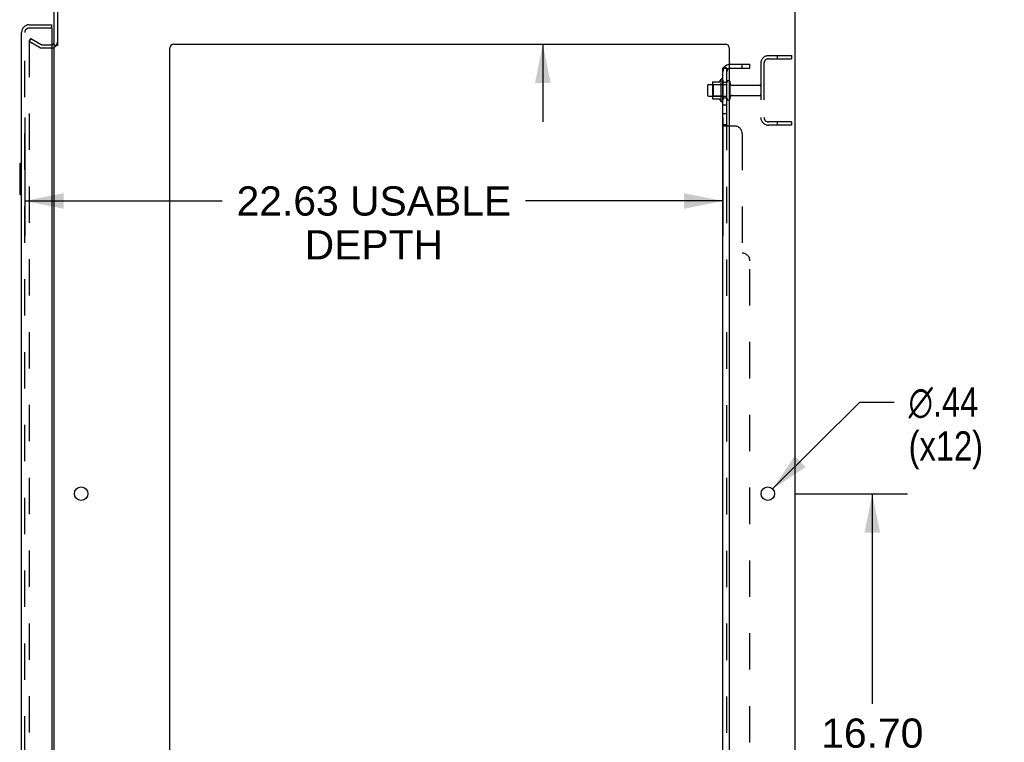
# Model space of a CAD drawing. Header units: inches. Extents: x 0 to 215, y 0 to 139.
# Tile 110 of 114: x 123 to 155, y 69 to 92. Entities that reach past the tile are written whole.
import ezdxf

# ---------------------------------------------------------------- set-up
doc = ezdxf.new("R2010")
doc.units = ezdxf.units.IN
doc.header["$LTSCALE"] = 11.804375
doc.header["$MEASUREMENT"] = 0
doc.linetypes.add('HIDDEN', pattern=[0.2, 0.1, -0.1])
doc.layers.get('0').update_dxf_attribs({"linetype": 'CONTINUOUS'})
for name, color, linetype in [('DEFAULT_2', 8, 'HIDDEN'), ('DIMENSIONS', 7, 'CONTINUOUS'), ('DOOR_ASSEMBLY', 7, 'CONTINUOUS'), ('SUBPANEL', 7, 'CONTINUOUS')]:
    doc.layers.add(name, color=color, linetype=linetype)
doc.styles.get("Standard").update_dxf_attribs({"font": 'arial.ttf'})
doc.styles.add('TEXTSTYLE_1', font='gdt', dxfattribs={"width": 0.8})
doc.dimstyles.new('DIMSTYLE_1', dxfattribs={"dimtxt": 0.946875, "dimasz": 1.2625, "dimexe": 0.09, "dimexo": 0.07, "dimgap": 0.0375, "dimtad": 0, "dimtih": 1, "dimtoh": 1, "dimzin": 4, "dimdsep": 46, "dimtxsty": 'Standard', "dimblk": '_FILLED', "dimblk1": '_FILLED', "dimblk2": '_FILLED', "dimcen": 0.09, "dimadec": 3, "dimazin": 1, "dimtfac": 1, "dimtdec": 3, "dimtofl": 0, "dimtmove": 0, "dimatfit": 3, "dimldrblk": '_FILLED', "dimfxl": 0, "dimtolj": 1, "dimtzin": 4, "dimarcsym": 0})
doc.dimstyles.new('DIMSTYLE_2', dxfattribs={"dimtxt": 0.946875, "dimasz": 1.2625, "dimexe": 0.09, "dimexo": 0.07, "dimgap": 0.09, "dimtad": 0, "dimtih": 1, "dimtoh": 1, "dimzin": 4, "dimdsep": 46, "dimtxsty": 'Standard', "dimblk": '_FILLED', "dimblk1": '_FILLED', "dimblk2": '_FILLED', "dimcen": 0.09, "dimadec": 3, "dimazin": 1, "dimtfac": 1, "dimtdec": 3, "dimtofl": 0, "dimtmove": 0, "dimatfit": 1, "dimldrblk": '_FILLED', "dimfxl": 0, "dimtolj": 1, "dimtzin": 4, "dimarcsym": 0})

# ---------------------------------------------------------------- blocks, each defined once
blk = doc.blocks.new('_FILLED')
at = {"color": 0, "linetype": 'ByBlock'}
blk.add_solid([(0, 0), (-1, 0.2), (-1, -0.2)], dxfattribs=at)
blk = doc.blocks.new('*D2')
at = {"layer": 'DIMENSIONS', "color": 2, "linetype": 'Continuous'}
for p, q in [((123.265, 89.242), (123.265, 85.404)), ((145.89, 89.242), (145.89, 85.404)), ((123.265, 86.54), (129.662, 86.54)), ((145.89, 86.54), (139.493, 86.54))]:
    blk.add_line(p, q, dxfattribs=at)
at = {"layer": 'DIMENSIONS', "color": 2, "linetype": 'Continuous', "xscale": 1.2625, "yscale": 1.2625, "zscale": 1.2625, "rotation": 180}
blk.add_blockref('_FILLED', (123.265, 86.54), dxfattribs=at)
at = {"layer": 'DIMENSIONS', "color": 2, "linetype": 'Continuous', "xscale": 1.2625, "yscale": 1.2625, "zscale": 1.2625}
blk.add_blockref('_FILLED', (145.89, 86.54), dxfattribs=at)
at = {"layer": 'DIMENSIONS', "color": 2, "linetype": 'Continuous', "insert": (134.577, 87.013), "char_height": 0.94688, "width": 8.88443, "attachment_point": 2, "line_spacing_factor": 0.9}
blk.add_mtext('22.63 USABLE\\PDEPTH', dxfattribs=at)
blk = doc.blocks.new('*D20')
at = {"layer": 'DIMENSIONS', "color": 2, "linetype": 'Continuous'}
for p, q in [((140.053, 97.741), (138.948, 97.741)), ((140.053, 95.001), (140.053, 97.741)), ((140.053, 91.626), (140.053, 89.101))]:
    blk.add_line(p, q, dxfattribs=at)
at = {"layer": 'DIMENSIONS', "color": 2, "linetype": 'Continuous', "xscale": 1.2625, "yscale": 1.2625, "zscale": 1.2625}
for p, rotation in [((140.053, 95.001), 270), ((140.053, 91.626), 90)]:
    blk.add_blockref('_FILLED', p, dxfattribs=dict(at, rotation=rotation))
at = {"layer": 'DIMENSIONS', "color": 2, "linetype": 'Continuous', "insert": (138.475, 98.215), "char_height": 0.9469, "width": 2.57311, "attachment_point": 3, "line_spacing_factor": 0.9}
blk.add_mtext('3.38', dxfattribs=at)
blk = doc.blocks.new('*D21')
at = {"layer": 'DIMENSIONS', "color": 2, "linetype": 'Continuous'}
for p, q in [((148.228, 77.051), (151.865, 77.051)), ((150.729, 77.051), (150.729, 70.236)), ((150.729, 60.351), (150.729, 66.922)), ((148.228, 60.351), (151.865, 60.351))]:
    blk.add_line(p, q, dxfattribs=at)
at = {"layer": 'DIMENSIONS', "color": 2, "linetype": 'Continuous', "xscale": 1.2625, "yscale": 1.2625, "zscale": 1.2625}
for p, rotation in [((150.729, 77.051), 90), ((150.729, 60.351), 270)]:
    blk.add_blockref('_FILLED', p, dxfattribs=dict(at, rotation=rotation))
at = {"layer": 'DIMENSIONS', "color": 2, "linetype": 'Continuous', "insert": (150.729, 69.763), "char_height": 0.9469, "width": 3.30878, "attachment_point": 2, "line_spacing_factor": 0.9}
blk.add_mtext('16.70\\Ptyp.', dxfattribs=at)
blk = doc.blocks.new('*D22')
at = {"layer": 'DIMENSIONS', "color": 2, "linetype": 'Continuous'}
for p, q in [((147.499, 77.205), (150.328, 80.02)), ((150.328, 80.02), (151.433, 80.02))]:
    blk.add_line(p, q, dxfattribs=at)
at = {"layer": 'DIMENSIONS', "color": 2, "linetype": 'Continuous', "xscale": 1.2625, "yscale": 1.2625, "zscale": 1.2625, "rotation": 224.8568331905}
blk.add_blockref('_FILLED', (147.499, 77.205), dxfattribs=at)
at = {"layer": 'DIMENSIONS', "color": 2, "linetype": 'Continuous', "insert": (151.906, 80.494), "char_height": 0.94688, "width": 3.09993, "attachment_point": 1, "line_spacing_factor": 0.9, "style": 'TEXTSTYLE_1'}
blk.add_mtext('{\\fgdt;n}\\fArial;.44\\P(x12)', dxfattribs=at)

msp = doc.modelspace()

# ---------------------------------------------------------------- linework, layer by layer
at = {"color": 3, "linetype": 'Continuous'}
for p, q in [((124.219, 91.584), (124.219, 94.812)), ((124.323, 94.807), (124.323, 91.583)), ((148.219, 94.897), (148.219, 9.105)), ((128.094, 91.626), (145.969, 91.626)), ((124.219, 12.449), (124.219, 91.553)), ((127.969, 11.126), (127.969, 91.501)), ((146.094, 91.501), (146.094, 11.126))]:
    msp.add_line(p, q, dxfattribs=at)
at = {"color": 7, "linetype": 'Continuous'}
for p, q in [((124.323, 91.584), (124.219, 91.584)), ((145.42, 90.313), (145.554, 90.313)), ((145.554, 90.381), (145.554, 89.87)), ((145.564, 90.403), (145.792, 90.403)), ((145.82, 90.482), (145.82, 89.77)), ((145.39, 90.283), (145.39, 89.968)), ((145.42, 89.938), (145.554, 89.938)), ((145.564, 89.848), (145.792, 89.848))]:
    msp.add_line(p, q, dxfattribs=at)
at = {"color": 3, "linetype": 'Continuous'}
for centre in [(125.094, 77.051), (147.344, 77.051)]:
    msp.add_circle(centre, 0.219, dxfattribs=at)
for centre, radius, start, end in [((124.134, 91.69), 0.085, 274.0495, 360), ((128.094, 91.501), 0.125, 90, 180), ((145.969, 91.501), 0.125, 0, 90)]:
    msp.add_arc(centre, radius, start, end, dxfattribs=at)
at = {"color": 7, "linetype": 'Continuous'}
for centre, radius, start, end in [((145.42, 90.283), 0.03, 90, 180), ((145.564, 90.393), 0.01, 90, 174.8062), ((145.695, 90.381), 0.141, 174.7919, 180), ((145.773, 90.413), 0.01, 270, 336.0321), ((146.42, 90.126), 0.698, 149.3369, 156.0321), ((145.852, 90.46), 0.0384, 0, 145.5503), ((146.07, 90.383), 0.055, 64.0906, 180), ((145.42, 89.968), 0.03, 180, 270), ((145.695, 89.87), 0.141, 180, 185.2081), ((145.564, 89.858), 0.01, 185.1938, 270), ((145.773, 89.838), 0.01, 23.9679, 90), ((146.42, 90.126), 0.698, 203.9679, 210.6631), ((145.852, 89.792), 0.0384, 214.4497, 360), ((146.07, 89.868), 0.055, 180, 295.9094)]:
    msp.add_arc(centre, radius, start, end, dxfattribs=at)
at = {"layer": 'DEFAULT_2', "color": 8, "linetype": 'HIDDEN'}
for p, q in [((123.458, 91.805), (123.406, 91.715)), ((123.406, 91.735), (123.406, 12.266)), ((123.746, 91.519), (123.406, 91.715)), ((123.458, 91.805), (123.798, 91.609)), ((123.815, 91.605), (124.134, 91.605)), ((123.815, 91.501), (124.134, 91.501)), ((147.361, 91.251), (148.115, 91.251)), ((147.645, 91.251), (147.645, 91.147)), ((148.115, 91.251), (148.115, 91.147)), ((147.115, 91.004), (147.115, 89.247)), ((147.219, 91.004), (147.219, 89.247)), ((147.361, 91.147), (148.115, 91.147)), ((145.574, 90.309), (145.554, 90.329)), ((145.554, 90.313), (146.015, 90.313)), ((145.574, 90.309), (145.574, 89.942)), ((145.87, 90.309), (145.574, 90.309)), ((145.87, 90.309), (145.89, 90.329)), ((145.87, 90.309), (145.87, 89.942)), ((145.89, 90.46), (145.89, 89.792)), ((146.015, 89.868), (146.015, 90.383)), ((146.125, 89.868), (146.125, 90.383)), ((146.187, 90.291), (147.085, 90.291)), ((145.574, 89.942), (145.554, 89.922)), ((145.554, 89.938), (146.015, 89.938)), ((145.87, 89.942), (145.574, 89.942)), ((145.87, 89.942), (145.89, 89.922)), ((146.187, 89.961), (147.085, 89.961)), ((148.115, 89.105), (147.361, 89.105)), ((147.645, 89.105), (147.645, 89.001)), ((148.115, 89.105), (148.115, 89.001)), ((148.115, 89.001), (147.361, 89.001))]:
    msp.add_line(p, q, dxfattribs=at)
for points in [[(123.424, 91.755), (123.422, 91.755), (123.42, 91.755), (123.418, 91.754), (123.416, 91.753), (123.415, 91.752), (123.413, 91.751), (123.412, 91.75), (123.41, 91.748), (123.409, 91.746), (123.408, 91.744), (123.407, 91.742), (123.407, 91.74), (123.406, 91.738), (123.406, 91.735)], [(123.431, 91.753), (123.43, 91.754), (123.428, 91.755), (123.426, 91.755), (123.424, 91.755), (123.424, 91.755)]]:
    msp.add_lwpolyline(points, dxfattribs=at)
for centre, radius, start, end in [((123.815, 91.638), 0.033, 240, 270), ((124.134, 91.69), 0.189, 270, 360), ((123.815, 91.638), 0.137, 240, 270), ((147.361, 91.004), 0.246, 90, 180), ((147.361, 91.004), 0.142, 90, 180), ((146.07, 90.383), 0.055, 360, 64.0906), ((146.187, 90.353), 0.0625, 180, 270), ((147.085, 90.261), 0.03, 360, 90), ((147.085, 89.991), 0.03, 270, 0), ((146.07, 89.868), 0.055, 295.9094, 0), ((146.187, 89.898), 0.0625, 90, 180), ((147.361, 89.247), 0.246, 180, 270), ((147.361, 89.247), 0.142, 180, 270)]:
    msp.add_arc(centre, radius, start, end, dxfattribs=at)
at = {"layer": 'DOOR_ASSEMBLY', "color": 3, "linetype": 'Continuous'}
for p, q in [((123.407, 92.251), (124.14, 92.251)), ((123.161, 11.997), (123.161, 92.004)), ((124.14, 92.127), (124.14, 11.875))]:
    msp.add_line(p, q, dxfattribs=at)
at = {"layer": 'DOOR_ASSEMBLY', "color": 7, "linetype": 'Continuous'}
for p, q in [((124.14, 92.147), (124.14, 92.251)), ((124.14, 92.147), (124.12, 92.147)), ((123.161, 87.751), (123.116, 87.751)), ((123.101, 87.736), (123.101, 86.766)), ((123.148, 87.651), (123.148, 86.851)), ((123.116, 86.751), (123.161, 86.751))]:
    msp.add_line(p, q, dxfattribs=at)
at = {"layer": 'DOOR_ASSEMBLY', "color": 8, "linetype": 'HIDDEN'}
for p, q in [((123.265, 11.997), (123.265, 92.004)), ((124.12, 92.147), (123.407, 92.147))]:
    msp.add_line(p, q, dxfattribs=at)
at = {"layer": 'DOOR_ASSEMBLY', "color": 7, "linetype": 'Continuous'}
for points in [[(123.146, 87.687), (123.146, 87.681), (123.147, 87.675), (123.147, 87.669), (123.147, 87.663), (123.148, 87.657), (123.148, 87.651)], [(123.148, 86.851), (123.148, 86.845), (123.147, 86.838), (123.147, 86.832), (123.147, 86.826), (123.146, 86.82), (123.146, 86.815)]]:
    msp.add_lwpolyline(points, dxfattribs=at)
at = {"layer": 'DOOR_ASSEMBLY', "color": 3, "linetype": 'Continuous'}
for centre, radius, start, end in [((123.407, 92.004), 0.246, 90, 180), ((124.12, 92.127), 0.02, 0, 90)]:
    msp.add_arc(centre, radius, start, end, dxfattribs=at)
at = {"layer": 'DOOR_ASSEMBLY', "color": 8, "linetype": 'HIDDEN'}
msp.add_arc((123.407, 92.004), 0.142, 90, 180, dxfattribs=at)
at = {"layer": 'DOOR_ASSEMBLY', "color": 7, "linetype": 'Continuous'}
for centre, radius, start, end in [((123.325, 91.861), 0.26, 87.3882, 90), ((123.116, 87.736), 0.015, 90, 180), ((123.146, 87.736), 0.015, 0, 90), ((123.116, 86.766), 0.015, 180, 270), ((123.146, 86.766), 0.015, 270, 360)]:
    msp.add_arc(centre, radius, start, end, dxfattribs=at)
at = {"layer": 'SUBPANEL', "color": 8, "linetype": 'HIDDEN'}
for p, q in [((146.127, 90.97), (146.765, 90.97)), ((146.515, 90.845), (146.515, 90.97)), ((146.765, 90.845), (146.765, 90.97)), ((145.991, 90.845), (146.04, 90.804)), ((146.015, 90.824), (146.015, 90.825)), ((146.019, 90.822), (146.019, 90.822)), ((146.127, 90.845), (146.765, 90.845)), ((146.015, 90.376), (145.89, 90.376)), ((146.015, 89.876), (145.89, 89.876)), ((146.015, 89.648), (145.89, 89.648)), ((146.015, 89.367), (145.89, 89.367)), ((145.89, 89.004), (145.89, 89.005)), ((146.015, 14.997), (146.015, 89.005)), ((146.016, 89.001), (146.015, 89.002)), ((146.265, 88.97), (146.094, 88.97)), ((146.515, 88.72), (146.515, 84.845)), ((146.765, 19.407), (146.765, 84.595))]:
    msp.add_line(p, q, dxfattribs=at)
at = {"layer": 'SUBPANEL', "color": 3, "linetype": 'Continuous'}
for p, q in [((145.89, 13.157), (145.89, 90.845)), ((146.094, 88.97), (145.944, 88.97))]:
    msp.add_line(p, q, dxfattribs=at)
at = {"layer": 'SUBPANEL', "color": 7, "linetype": 'Continuous'}
for p, q in [((146.015, 90.845), (145.89, 90.845)), ((145.944, 90.883), (145.991, 90.845)), ((146.015, 89.005), (146.015, 90.845)), ((146.015, 89.005), (145.89, 89.005))]:
    msp.add_line(p, q, dxfattribs=at)
at = {"layer": 'SUBPANEL', "color": 3, "linetype": 'Continuous'}
for points in [[(145.912, 90.865), (145.909, 90.863), (145.906, 90.862), (145.903, 90.86), (145.9, 90.859), (145.898, 90.857), (145.895, 90.855), (145.893, 90.853), (145.892, 90.851), (145.891, 90.849), (145.89, 90.848), (145.89, 90.846), (145.89, 90.845)], [(145.944, 90.883), (145.942, 90.881), (145.939, 90.879), (145.937, 90.877), (145.934, 90.875), (145.93, 90.873), (145.927, 90.871), (145.923, 90.87), (145.92, 90.868), (145.912, 90.865)], [(145.923, 88.981), (145.916, 88.984), (145.912, 88.985), (145.909, 88.987), (145.906, 88.988), (145.903, 88.99), (145.9, 88.991), (145.898, 88.993), (145.895, 88.995), (145.893, 88.997), (145.892, 88.999), (145.891, 89), (145.89, 89.002), (145.89, 89.004), (145.89, 89.005)], [(145.944, 88.97), (145.942, 88.971), (145.939, 88.973), (145.937, 88.974), (145.934, 88.976), (145.93, 88.977), (145.927, 88.979), (145.923, 88.981)]]:
    msp.add_lwpolyline(points, dxfattribs=at)
at = {"layer": 'SUBPANEL', "color": 8, "linetype": 'HIDDEN'}
for points in [[(145.958, 90.845), (145.957, 90.845), (145.957, 90.845), (145.956, 90.845), (145.956, 90.845), (145.956, 90.845), (145.955, 90.845), (145.955, 90.845)], [(145.955, 90.845), (145.955, 90.845), (145.955, 90.845), (145.955, 90.845), (145.956, 90.845), (145.956, 90.845), (145.957, 90.845), (145.957, 90.844), (145.958, 90.844), (145.958, 90.844), (145.959, 90.844), (145.96, 90.844), (145.96, 90.844), (145.961, 90.844), (145.962, 90.844), (145.962, 90.844), (145.963, 90.843), (145.964, 90.843), (145.965, 90.843), (145.965, 90.843), (145.966, 90.843), (145.967, 90.843), (145.968, 90.842), (145.968, 90.842), (145.969, 90.842), (145.97, 90.842), (145.971, 90.842), (145.972, 90.841), (145.972, 90.841), (145.973, 90.841), (145.974, 90.841), (145.975, 90.84), (145.976, 90.84), (145.977, 90.84), (145.977, 90.84), (145.978, 90.839), (145.979, 90.839), (145.98, 90.839), (145.981, 90.839), (145.982, 90.838), (145.983, 90.838), (145.984, 90.838), (145.985, 90.837), (145.986, 90.837), (145.987, 90.837), (145.988, 90.836), (145.989, 90.836), (145.99, 90.836), (145.991, 90.835), (145.992, 90.835), (145.993, 90.834), (145.994, 90.834), (145.995, 90.834), (145.996, 90.833), (145.997, 90.833), (145.998, 90.832), (145.999, 90.832), (146, 90.831), (146.001, 90.831), (146.002, 90.831), (146.003, 90.83), (146.003, 90.83), (146.004, 90.829), (146.005, 90.829), (146.006, 90.829), (146.007, 90.828), (146.008, 90.828), (146.008, 90.828), (146.009, 90.827), (146.01, 90.827), (146.011, 90.826), (146.011, 90.826), (146.012, 90.826), (146.013, 90.825), (146.013, 90.825), (146.014, 90.824), (146.015, 90.824), (146.015, 90.824), (146.016, 90.823), (146.017, 90.823), (146.017, 90.823), (146.018, 90.822), (146.018, 90.822), (146.019, 90.822), (146.019, 90.822), (146.019, 90.822)], [(146.015, 90.841), (146.015, 90.843), (146.015, 90.845)], [(146.019, 90.822), (146.019, 90.822), (146.019, 90.822), (146.018, 90.822), (146.018, 90.822), (146.018, 90.822), (146.017, 90.823), (146.017, 90.823), (146.016, 90.823), (146.016, 90.824), (146.015, 90.824)], [(145.903, 88.99), (145.9, 88.991), (145.898, 88.993), (145.895, 88.995), (145.893, 88.997), (145.892, 88.999)], [(145.944, 88.97), (145.942, 88.971), (145.939, 88.973), (145.937, 88.974)], [(146.015, 89.002), (146.015, 89.004), (146.015, 89.005)], [(146.022, 88.995), (146.02, 88.996), (146.018, 88.998), (146.017, 88.999), (146.016, 89.001)], [(146.041, 88.976), (146.04, 88.978), (146.039, 88.979), (146.039, 88.981), (146.037, 88.983), (146.036, 88.984), (146.035, 88.985), (146.033, 88.987), (146.031, 88.988)], [(146.04, 88.97), (146.041, 88.971), (146.041, 88.973), (146.041, 88.975)]]:
    msp.add_lwpolyline(points, dxfattribs=at)
at = {"layer": 'SUBPANEL', "color": 7, "linetype": 'Continuous'}
for points in [[(146.02, 90.832), (146.018, 90.835), (146.017, 90.837), (146.016, 90.839), (146.015, 90.841)], [(146.029, 90.821), (146.027, 90.823), (146.025, 90.825), (146.024, 90.828), (146.022, 90.83), (146.02, 90.832)], [(146.04, 90.804), (146.041, 90.804), (146.041, 90.805), (146.041, 90.806), (146.041, 90.807), (146.04, 90.808), (146.039, 90.809), (146.039, 90.811), (146.037, 90.812), (146.036, 90.814), (146.035, 90.815), (146.033, 90.817), (146.029, 90.821)], [(146.025, 88.992), (146.024, 88.993), (146.022, 88.995), (146.02, 88.996), (146.018, 88.998), (146.017, 88.999), (146.016, 89.001), (146.015, 89.002), (146.015, 89.004), (146.015, 89.005)], [(146.04, 88.97), (146.041, 88.971), (146.041, 88.973), (146.041, 88.975), (146.041, 88.976), (146.04, 88.978), (146.039, 88.979), (146.039, 88.981), (146.037, 88.983), (146.036, 88.984), (146.035, 88.985), (146.033, 88.987), (146.031, 88.988), (146.029, 88.989), (146.025, 88.992)]]:
    msp.add_lwpolyline(points, dxfattribs=at)
at = {"layer": 'SUBPANEL', "color": 3, "linetype": 'Continuous'}
msp.add_arc((146.127, 90.733), 0.237, 98.0054, 140.5658, dxfattribs=at)
at = {"layer": 'SUBPANEL', "color": 8, "linetype": 'HIDDEN'}
for centre, radius, start, end in [((146.127, 90.733), 0.237, 90, 98.0054), ((146.127, 90.733), 0.237, 140.5658, 180), ((146.127, 90.733), 0.112, 90, 107.1415), ((146.265, 88.72), 0.25, 0, 90), ((146.515, 84.595), 0.25, 0, 90)]:
    msp.add_arc(centre, radius, start, end, dxfattribs=at)
at = {"layer": 'SUBPANEL', "color": 7, "linetype": 'Continuous'}
msp.add_arc((146.127, 90.733), 0.112, 107.1415, 180, dxfattribs=at)

# ---------------------------------------------------------------- dimensions: what is measured, and where the dimension line sits
at = {"layer": 'DIMENSIONS', "color": 2, "linetype": 'Continuous'}
dim = msp.add_linear_dim(base=(140.053022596, 91.625841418), p1=(148.106887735, 95.000841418), p2=(145.968887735, 91.625841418), angle=270, dimstyle='DIMSTYLE_1', dxfattribs=at)
dim.commit()
dim.dimension.update_dxf_attribs({"geometry": '*D20', "text_midpoint": (137.185355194, 97.735833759), "dimtype": 160})
dim = msp.add_linear_dim(base=(145.889887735, 86.5400269), p1=(123.264887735, 89.312091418), p2=(145.889887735, 89.312091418), text='<> USABLE\\PDEPTH', dimstyle='DIMSTYLE_1', dxfattribs=at)
dim.commit()
dim.dimension.update_dxf_attribs({"geometry": '*D2', "text_midpoint": (134.577387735, 85.82987065), "dimtype": 160})
dim = msp.add_diameter_dim_2p(p1=(147.499, 77.205), p2=(147.189, 76.897), text='%%c<>\\P(x12)', dimstyle='DIMSTYLE_2', override={"dimpost": '<>'}, dxfattribs=at)
dim.commit()
dim.dimension.update_dxf_attribs({"geometry": '*D22', "text_midpoint": (153.456, 79.31), "dimtype": 163})
dim = msp.add_linear_dim(base=(150.729, 60.351), p1=(148.158, 77.051), p2=(148.158, 60.351), angle=270, text='<>\\Ptyp.', dimstyle='DIMSTYLE_1', dxfattribs=at)
dim.commit()
dim.dimension.update_dxf_attribs({"geometry": '*D21', "text_midpoint": (150.729, 68.579), "dimtype": 160})

doc.saveas('drawing.dxf')
